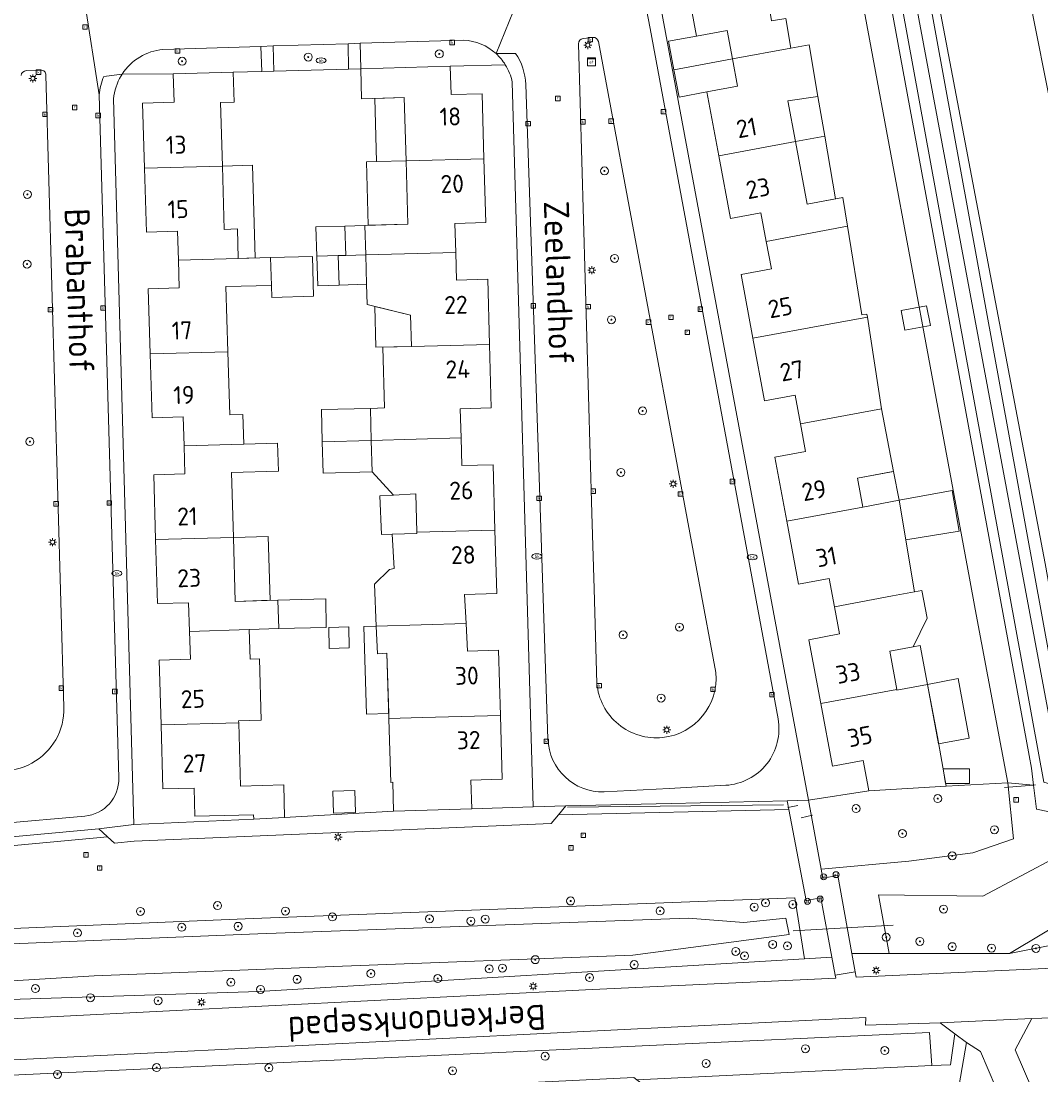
# Model space of a CAD drawing. Header units: metres. Extents: x 168032 to 180145, y 382923 to 399665.
# Tile 105 of 256: x 177681 to 177783, y 387465 to 387571. Entities that reach past the tile are written whole.
import ezdxf
from ezdxf.enums import TextEntityAlignment as Align

# ---------------------------------------------------------------- set-up
doc = ezdxf.new("R2010")
doc.units = ezdxf.units.M
doc.layers.get('0').update_dxf_attribs({"color": 8, "lineweight": 18})
for name, color, linetype, lineweight in [('B-WE-GR-BEPLANTING_CULTUUR_BODEMBEDEKKER-GV', 8, 'Continuous', 18), ('B-WE-GR-BEPLANTING_CULTUUR_BOSPLANTSOEN-GV', 8, 'Continuous', 18), ('B-WE-GR-BEPLANTING_CULTUUR_HEESTERS-GV', 8, 'Continuous', 18), ('B-WE-GR-BOOM-S', 8, 'Continuous', 18), ('B-WE-GR-HAAG-G', 8, 'GR-HAAG1', 18), ('B-WE-IE-TERREINAFSCHEIDING_KUNSTMATIG_HEKWERK-G', 8, 'IE-TERREINAFSCHEIDING-KUNSTMATIG', 18), ('B-WE-KL-ET_KAST-S', 8, 'Continuous', 18), ('B-WE-KL-ET_LS_OV_LICHTMAST-S', 8, 'Continuous', 18), ('B-WE-KL-WATER-S', 8, 'Continuous', 18), ('B-WE-KW-KUNSTWERK_DUIKER-G', 8, 'Continuous', 18), ('B-WE-OG-BEBOUWING-GV', 8, 'Continuous', 18), ('B-WE-OG-BEBOUWING-T18', 8, 'Continuous', 18), ('B-WE-OG-BEBOUWING_LUIFEL-GV', 8, 'Continuous', 18), ('B-WE-OG-BEBOUWING_SCHUUR-GV', 8, 'Continuous', 18), ('B-WE-OG-TERREIN_CULTUURSCHEIDING-GV', 8, 'Continuous', 18), ('B-WE-OG-TERREIN_ERF-GV', 8, 'Continuous', 18), ('B-WE-OG-TOPOGRAFIE-T18', 8, 'Continuous', 18), ('B-WE-OG-WATER_GREPPEL-GV', 8, 'Continuous', 18), ('B-WE-OG-WATER_SLOOT-GV', 8, 'Continuous', 18), ('B-WE-RI-GWA_KOLK-S', 8, 'Continuous', 18), ('B-WE-RI-GWA_RIOOLPUT-S', 8, 'Continuous', 18), ('B-WE-VH-VERHARDING_ASFALT-GV', 8, 'Continuous', 18), ('B-WE-VH-VERHARDING_BETONSTRAATSTEEN-GV', 8, 'Continuous', 18), ('B-WE-VH-VERHARDING_PUIN-GV', 8, 'Continuous', 18), ('B-WE-VH-VERHARDING_TEGEL-GV', 8, 'Continuous', 18), ('B-WE-VW-AFSLUITPAAL-S', 8, 'Continuous', 18)]:
    doc.layers.add(name, color=color, linetype=linetype, lineweight=lineweight)
doc.styles.add('NLCS-ISO', font='NLCS-ISO.ttf')
doc.styles.add('NLCS-ISO-M200-T18', font='NLCS-ISO.ttf', dxfattribs={"height": 0.36})
doc.linetypes.add('GR-HAAG1', pattern='A,6,[176,NLCS.SHX,S=0.125,R=0,X=0,Y=0],-2', length=8)
doc.linetypes.add('IE-TERREINAFSCHEIDING-KUNSTMATIG', pattern='A,4,[82,NLCS.SHX,S=0.75,R=90,X=0,Y=0],4,-2', length=10)

# ---------------------------------------------------------------- blocks, each defined once
blk = doc.blocks.new('SKL-ET_KAST_ELEKTRA-SO')
at = {"color": 0, "linetype": 'ByBlock', "lineweight": 18}
for points in [[(-2, 2), (2, 2), (2, 1.68), (-2, 1.68)], [(-2, 1.52), (2, 1.52), (2, -2), (-2, -2)]]:
    blk.add_lwpolyline(points, close=True, dxfattribs=at)
at = {"color": 0, "linetype": 'ByBlock', "lineweight": 18, "style": 'NLCS-ISO'}
blk.add_text('et', height=1.5, dxfattribs=at).set_placement((0, 0), align=Align.MIDDLE_CENTER)
blk = doc.blocks.new('SKL-ET_OV_LICHTMAST-SO')
at = {"color": 0, "linetype": 'ByBlock', "lineweight": 18}
for points in [[(-1.25, 0), (-2, 0)], [(-1.41, 1.41), (-0.88, 0.88)], [(0, 2), (0, 1.25)], [(0.88, 0.88), (1.41, 1.41)], [(2, 0), (1.25, 0)], [(-1.41, -1.41), (-0.88, -0.88)], [(0, -1.25), (0, -2)], [(0.88, -0.88), (1.41, -1.41)]]:
    blk.add_lwpolyline(points, dxfattribs=at)
blk.add_circle((0, 0), 1, dxfattribs=at)
blk = doc.blocks.new('SVW-AFSLUITPAAL-SO')
at = {"lineweight": 18}
blk.add_circle((0, 0), 1.5, dxfattribs=at)
at = {"lineweight": 18, "style": 'NLCS-ISO'}
blk.add_text('af', height=1.8, dxfattribs=at).set_placement((0, 0), align=Align.MIDDLE_CENTER)
blk = doc.blocks.new('SRI-KOLK-SO')
at = {"color": 0, "linetype": 'ByBlock', "lineweight": 18}
blk.add_lwpolyline([(-1.125, -1.125), (1.125, -1.125), (1.125, 1.125), (-1.125, 1.125)], close=True, dxfattribs=at)
at = {"color": 0, "linetype": 'ByBlock', "lineweight": 18, "style": 'NLCS-ISO'}
blk.add_text('k', height=1.5, dxfattribs=at).set_placement((0, 0), align=Align.MIDDLE_CENTER)
blk = doc.blocks.new('SRI-PUT_INSPECTIEPUT_RIOOLPUT-SO')
at = {"color": 0, "linetype": 'ByBlock', "lineweight": 18}
blk.add_lwpolyline([(-1.12, -1.12), (1.12, -1.12), (1.12, 1.12), (-1.12, 1.12)], close=True, dxfattribs=at)
at = {"color": 0, "linetype": 'ByBlock', "lineweight": 18, "style": 'NLCS-ISO'}
blk.add_text('r', height=1.5, dxfattribs=at).set_placement((0, 0.28), align=Align.MIDDLE_CENTER)
blk = doc.blocks.new('SKL-WATER_BRANDKRAAN_BRANDPUT-SO')
at = {"color": 0, "linetype": 'ByBlock', "lineweight": 18}
blk.add_ellipse((0, 0), major_axis=(2.5, 0), ratio=0.54, dxfattribs=at)
at = {"color": 0, "linetype": 'ByBlock', "lineweight": 18, "style": 'NLCS-ISO'}
blk.add_text('bk', height=1.5, dxfattribs=at).set_placement((0.16, 0), align=Align.MIDDLE_CENTER)
blk = doc.blocks.new('SGR-BOOM_01-SO')
at = {"linetype": 'ByBlock', "lineweight": 18}
h = blk.add_hatch(color=0, dxfattribs=at)
h.dxf.hatch_style = 1
edge = h.paths.add_edge_path()
edge.add_arc((0, 0), 0.25, 0, 360)
at = {"color": 0, "linetype": 'ByBlock', "lineweight": 18}
for radius in [2, 0.25]:
    blk.add_circle((0, 0), radius, dxfattribs=at)

msp = doc.modelspace()

# ---------------------------------------------------------------- linework, layer by layer
at = {"layer": 'B-WE-GR-BEPLANTING_CULTUUR_BODEMBEDEKKER-GV', "flags": 128}
for points in [[(177725.581, 387568.668), (177715.188, 387568.349), (177715.259, 387565.8), (177724.226, 387566.051), (177729.745, 387566.205)], [(177691.361, 387565.256), (177696.473, 387565.287), (177702.487, 387565.469), (177705.362, 387565.544), (177705.266, 387568.044)], [(177705.266, 387568.044), (177695.443, 387567.743)]]:
    msp.add_lwpolyline(points, dxfattribs=at)
at = {"layer": 'B-WE-GR-BEPLANTING_CULTUUR_BODEMBEDEKKER-GV'}
for points in [[(177728.816, 387567.319, 0.1712743), (177725.581, 387568.668)], [(177695.443, 387567.743, 0.2276417), (177691.361, 387565.256)], [(177729.745, 387566.205, 0.0679675), (177728.816, 387567.319)]]:
    msp.add_lwpolyline(points, format="xyb", dxfattribs=at)
at = {"layer": 'B-WE-GR-BEPLANTING_CULTUUR_BODEMBEDEKKER-GV', "flags": 128}
msp.add_lwpolyline([(177713.996, 387568.312), (177706.488, 387568.082), (177706.551, 387565.574), (177714.04, 387565.768)], close=True, dxfattribs=at)
at = {"layer": 'B-WE-GR-BEPLANTING_CULTUUR_BOSPLANTSOEN-GV', "flags": 128}
for points in [[(177742.933, 387464.533), (177772.456, 387465.956), (177772.234, 387469.291), (177742.028, 387467.88), (177658.001, 387463.956), (177658.061, 387462.316), (177658.114, 387460.865), (177675.91, 387461.52), (177675.93, 387461.068), (177675.957, 387461.094), (177710.572, 387463.199), (177742.63, 387464.778)], [(177772.75, 387427.959), (177773.751, 387428), (177773.601, 387439.848), (177773.745, 387455.551), (177775.945, 387468.269), (177774.773, 387469.146), (177774.332, 387466.046), (177772.456, 387465.956), (177742.933, 387464.533), (177743.305, 387464.233), (177743.398, 387463.015), (177742.934, 387462.566), (177748.129, 387457.413), (177758.836, 387454.898), (177764.839, 387456.115), (177761.838, 387444.758), (177762.811, 387413.526), (177764.839, 387385.377), (177765.491, 387380.918), (177767.169, 387383.954), (177770.544, 387390.465), (177773.938, 387399.39), (177774.386, 387403.684)]]:
    msp.add_lwpolyline(points, close=True, dxfattribs=at)
at = {"layer": 'B-WE-GR-BEPLANTING_CULTUUR_HEESTERS-GV', "flags": 128}
for points in [[(177780.08, 387494.282), (177773.891, 387493.962), (177766.165, 387493.484), (177760.103, 387492.537), (177761.385, 387485.645), (177770.163, 387486.434), (177776.567, 387487.281), (177780.642, 387488.658)], [(177757.986, 387492.489), (177746.351, 387492.226), (177735.822, 387491.988), (177735.073, 387491.09), (177758.153, 387491.611)], [(177689.904, 387488.872), (177689.434, 387489.304), (177689.031, 387489.675), (177667.991, 387487.755), (177667.221, 387486.771)]]:
    msp.add_lwpolyline(points, close=True, dxfattribs=at)
at = {"layer": 'B-WE-GR-HAAG-G', "flags": 128}
msp.add_lwpolyline([(177735.962, 387491.85), (177757.62, 387492.072)], dxfattribs=at)
at = {"layer": 'B-WE-IE-TERREINAFSCHEIDING_KUNSTMATIG_HEKWERK-G', "flags": 128}
for points in [[(177779.76, 387493.802), (177782.65, 387494.066)], [(177782.65, 387494.066), (177782.839, 387494.083)], [(177758.038, 387491.817), (177759.055, 387492.028)], [(177759.375, 387490.792), (177760.498, 387491.028)]]:
    msp.add_lwpolyline(points, dxfattribs=at)
at = {"layer": 'B-WE-KW-KUNSTWERK_DUIKER-G', "flags": 128}
msp.add_lwpolyline([(177758.588, 387479.473), (177768.605, 387480.016)], dxfattribs=at)
at = {"layer": 'B-WE-OG-BEBOUWING-GV', "flags": 128}
for points in [[(177755.398, 387576.784), (177747.715, 387575.362), (177748.889, 387569.076), (177751.956, 387569.648), (177752.491, 387566.787), (177758.348, 387567.875), (177757.847, 387570.836), (177756.411, 387570.6)], [(177760.165, 387568.189), (177758.348, 387567.875), (177752.491, 387566.787), (177753, 387564.06), (177749.936, 387563.487), (177751.135, 387557.079), (177758.819, 387558.509), (177758.056, 387562.578), (177761.055, 387563.032)], [(177702.577, 387562.458), (177702.487, 387565.469), (177696.473, 387565.287), (177696.559, 387562.445), (177693.395, 387562.35), (177693.592, 387555.842), (177701.404, 387556.062), (177701.217, 387562.418)], [(177724.226, 387566.051), (177715.259, 387565.8), (177715.343, 387562.787), (177719.62, 387562.909), (177719.802, 387556.581), (177727.603, 387556.78), (177727.421, 387563.303), (177724.305, 387563.216)], [(177758.819, 387558.509), (177751.135, 387557.079), (177752.309, 387550.802), (177755.346, 387551.37), (177755.883, 387548.513), (177764.012, 387550.047), (177763.551, 387552.902), (177759.994, 387552.238)], [(177701.404, 387556.062), (177693.592, 387555.842), (177693.786, 387549.443), (177696.913, 387549.538), (177697.001, 387546.63), (177702.997, 387546.807), (177702.91, 387549.755), (177701.591, 387549.716)], [(177727.603, 387556.78), (177719.802, 387556.581), (177719.984, 387550.234), (177715.682, 387550.111), (177715.767, 387547.161), (177724.783, 387547.405), (177724.702, 387550.307), (177727.782, 387550.393)], [(177764.012, 387550.047), (177755.883, 387548.513), (177756.399, 387545.771), (177753.361, 387545.207), (177754.548, 387538.804), (177762.17, 387540.206), (177766.008, 387540.934), (177765.966, 387541.208), (177765.449, 387541.156)], [(177701.76, 387543.98), (177706.324, 387544.107), (177706.229, 387546.902), (177702.997, 387546.807), (177697.001, 387546.63), (177697.085, 387543.849), (177693.984, 387543.762), (177694.174, 387537.254), (177701.95, 387537.451)], [(177724.783, 387547.405), (177715.767, 387547.161), (177715.852, 387544.212), (177715.91, 387542.183), (177720.255, 387541.131), (177720.345, 387537.998), (177728.16, 387538.2), (177727.977, 387544.717), (177724.86, 387544.63)], [(177766.008, 387540.934), (177762.17, 387540.206), (177754.548, 387538.804), (177755.708, 387532.546), (177758.776, 387533.115), (177759.307, 387530.223), (177767.421, 387531.753)], [(177728.16, 387538.2), (177720.345, 387537.998), (177717.48, 387537.924), (177717.635, 387531.827), (177716.233, 387531.791), (177716.315, 387528.574), (177725.308, 387528.824), (177725.219, 387531.739), (177728.338, 387531.826)], [(177701.95, 387537.451), (177694.174, 387537.254), (177694.361, 387530.838), (177697.479, 387530.929), (177697.561, 387528.044), (177703.539, 387528.218), (177703.453, 387531.163), (177702.135, 387531.124)], [(177767.421, 387531.753), (177759.307, 387530.223), (177759.811, 387527.479), (177756.743, 387526.91), (177757.936, 387520.49), (177765.55, 387521.907), (177765.014, 387524.788), (177768.641, 387525.471)], [(177725.392, 387526.051), (177725.308, 387528.824), (177716.315, 387528.574), (177716.395, 387525.44), (177718.557, 387523.094), (177720.765, 387523.224), (177720.881, 387519.383), (177728.71, 387519.604), (177728.511, 387526.147)], [(177702.315, 387525.367), (177707.011, 387525.503), (177706.931, 387528.316), (177703.539, 387528.218), (177697.561, 387528.044), (177697.64, 387525.231), (177694.522, 387525.14), (177694.71, 387518.654), (177702.505, 387518.869)], [(177769.201, 387522.587), (177765.55, 387521.907), (177757.936, 387520.49), (177759.106, 387514.193), (177762.173, 387514.762), (177762.703, 387511.912), (177768.539, 387512.998), (177770.726, 387513.408)], [(177728.71, 387519.604), (177720.881, 387519.383), (177720.885, 387519.255), (177718.407, 387519.178), (177718.608, 387515.762), (177718.14, 387515.66), (177716.638, 387514.176), (177716.821, 387509.983), (177725.811, 387510.236), (177725.667, 387513.141), (177728.904, 387513.239)], [(177702.505, 387518.869), (177694.71, 387518.654), (177694.897, 387512.233), (177698.01, 387512.324), (177698.109, 387509.454), (177704.091, 387509.624), (177707.042, 387509.728), (177706.959, 387512.585), (177702.693, 387512.461)], [(177770.726, 387513.408), (177768.539, 387512.998), (177762.703, 387511.912), (177763.208, 387509.191), (177760.152, 387508.621), (177761.346, 387502.214), (177768.962, 387503.635), (177768.249, 387507.457), (177770.595, 387507.897), (177771.986, 387510.783), (177771.468, 387513.547)], [(177704.174, 387506.68), (177704.091, 387509.624), (177698.109, 387509.454), (177698.205, 387506.675), (177695.085, 387506.571), (177695.262, 387500.085), (177703.037, 387500.296), (177703.031, 387500.492), (177705.288, 387500.557), (177705.11, 387506.706)], [(177725.949, 387507.465), (177725.811, 387510.236), (177716.821, 387509.983), (177716.942, 387507.213), (177717.884, 387507.254), (177718.076, 387500.718), (177721.434, 387500.813), (177729.257, 387501.032), (177729.068, 387507.556)], [(177768.973, 387503.574), (177768.962, 387503.635), (177761.346, 387502.214), (177762.516, 387495.939), (177765.603, 387496.512), (177766.129, 387493.675), (177766.132, 387493.66), (177766.165, 387493.484), (177773.891, 387493.962), (177773.026, 387498.887), (177772.02, 387504.142)], [(177729.257, 387501.032), (177721.434, 387500.813), (177718.076, 387500.718), (177718.078, 387500.65), (177718.264, 387494.328), (177718.463, 387494.334), (177718.549, 387491.433), (177726.397, 387491.688), (177726.283, 387494.536), (177729.442, 387494.66)], [(177703.037, 387500.296), (177695.262, 387500.085), (177695.437, 387493.674), (177698.563, 387493.764), (177698.65, 387490.945), (177704.533, 387491.082), (177704.542, 387490.655), (177707.636, 387490.804), (177707.553, 387494.067), (177703.215, 387493.959)]]:
    msp.add_lwpolyline(points, close=True, dxfattribs=at)
at = {"layer": 'B-WE-OG-BEBOUWING_LUIFEL-GV', "flags": 128}
for points in [[(177752.491, 387566.787), (177751.956, 387569.648), (177748.889, 387569.076), (177746.097, 387568.555), (177746.632, 387565.699)], [(177752.491, 387566.787), (177746.632, 387565.699), (177747.144, 387562.965), (177749.936, 387563.487), (177753, 387564.06)], [(177719.62, 387562.909), (177716.683, 387562.825), (177716.855, 387556.506), (177719.802, 387556.581)], [(177761.055, 387563.032), (177758.056, 387562.578), (177758.819, 387558.509), (177761.742, 387559.053)], [(177761.742, 387559.053), (177758.819, 387558.509), (177759.994, 387552.238), (177762.826, 387552.767)], [(177701.404, 387556.062), (177701.591, 387549.716), (177702.91, 387549.755), (177702.997, 387546.807), (177704.677, 387546.856), (177704.403, 387556.15)], [(177719.802, 387556.581), (177716.855, 387556.506), (177715.843, 387556.48), (177716.015, 387550.121), (177719.984, 387550.234)], [(177713.768, 387547.103), (177715.767, 387547.161), (177715.682, 387550.111), (177713.683, 387550.053)], [(177710.428, 387547.013), (177706.229, 387546.897), (177706.324, 387544.107), (177706.365, 387542.899), (177710.538, 387543.014)], [(177715.767, 387547.161), (177713.768, 387547.103), (177713.012, 387547.085), (177713.094, 387544.136), (177715.852, 387544.212)], [(177720.345, 387537.998), (177720.255, 387541.131), (177716.683, 387541.996), (177716.789, 387537.906)], [(177711.411, 387528.437), (177716.315, 387528.574), (177716.233, 387531.791), (177711.315, 387531.665)], [(177716.315, 387528.574), (177711.411, 387528.437), (177711.504, 387525.304), (177716.395, 387525.44)], [(177768.641, 387525.471), (177768.395, 387525.425), (177765.014, 387524.788), (177765.55, 387521.907), (177769.201, 387522.587)], [(177718.407, 387519.178), (177720.885, 387519.255), (177720.881, 387519.383), (177720.765, 387523.224), (177718.557, 387523.094), (177717.187, 387523.013), (177717.344, 387519.145)], [(177774.519, 387523.549), (177769.201, 387522.587), (177769.861, 387518.61), (177775.194, 387519.497)], [(177706.183, 387512.562), (177706, 387518.965), (177702.505, 387518.869), (177702.693, 387512.461)], [(177707.042, 387509.728), (177711.784, 387509.843), (177711.765, 387512.725), (177706.959, 387512.585)], [(177716.821, 387509.983), (177715.579, 387509.948), (177715.826, 387501.157), (177718.061, 387501.223), (177717.884, 387507.254), (177716.942, 387507.213)], [(177771.291, 387508.028), (177770.595, 387507.897), (177768.249, 387507.457), (177768.962, 387503.635), (177768.973, 387503.574), (177772.02, 387504.142)], [(177772.02, 387504.142), (177773.15, 387498.179), (177776.222, 387498.767), (177775.113, 387504.719)]]:
    msp.add_lwpolyline(points, close=True, dxfattribs=at)
at = {"layer": 'B-WE-OG-BEBOUWING_SCHUUR-GV', "flags": 128}
for points in [[(177713.683, 387550.053), (177710.776, 387549.968), (177710.863, 387547.025), (177713.012, 387547.085), (177713.768, 387547.103)], [(177713.012, 387547.085), (177710.863, 387547.025), (177710.95, 387544.072), (177713.094, 387544.136)], [(177771.95, 387542.061), (177769.395, 387541.576), (177769.768, 387539.611), (177772.322, 387540.096)], [(177714.055, 387509.905), (177712.056, 387509.849), (177712.115, 387507.75), (177714.114, 387507.806)], [(177776.257, 387495.694), (177773.587, 387495.694), (177773.846, 387494.218), (177776.257, 387494.218)], [(177714.66, 387493.499), (177712.461, 387493.435), (177712.526, 387491.235), (177714.725, 387491.3)]]:
    msp.add_lwpolyline(points, close=True, dxfattribs=at)
at = {"layer": 'B-WE-OG-TERREIN_CULTUURSCHEIDING-GV', "flags": 128}
for points in [[(177709.988, 387816.972), (177715.887, 387799.303), (177723.346, 387776.331), (177730.48, 387754.177), (177735.501, 387738.298), (177742.549, 387715.348), (177748.353, 387694.94), (177754.919, 387669.938), (177756.562, 387658.566), (177785.964, 387497.558), (177786.68, 387490.883), (177789.652, 387488.696), (177788.18, 387491.817), (177783.815, 387516.245), (177773.005, 387573.194), (177763.945, 387622.692), (177757.888, 387657.151), (177755.581, 387670.242), (177749.451, 387693.383), (177738.21, 387732.374), (177729.863, 387759.569), (177719.71, 387790.014), (177711.804, 387812.667)], [(177751.77, 387710.262), (177759.007, 387684.366), (177761.308, 387675.575), (177766.187, 387654.548), (177776.438, 387602.195), (177790.359, 387531.991), (177796.926, 387496.307), (177797.409, 387494.49), (177799.09, 387494.546), (177799.525, 387495.835), (177798.418, 387502.097), (177788.619, 387550.99), (177779.26, 387597.87), (177772.685, 387630.504), (177767.911, 387654.284), (177761.905, 387678.88), (177753.26, 387710.576)], [(177773.005, 387573.194), (177783.815, 387516.245), (177788.18, 387491.817), (177789.652, 387488.696), (177792.625, 387486.657), (177800.081, 387483.703), (177803.172, 387482.113), (177808.103, 387479.782), (177808.039, 387480.269), (177807.976, 387480.748), (177807.569, 387483.855), (177805.296, 387483.793), (177803.779, 387485.312), (177806.368, 387487.406), (177799.88, 387492.144), (177799.09, 387494.546), (177797.409, 387494.49), (177796.926, 387496.307), (177790.359, 387531.991), (177776.438, 387602.195)], [(177738.5, 387568.941), (177737.53, 387568.831)], [(177737.082, 387568.312), (177738.426, 387521.303), (177738.642, 387513.727), (177738.913, 387504.248)], [(177750.833, 387505.322), (177749.126, 387514.491), (177747.692, 387522.188), (177739.064, 387568.524)], [(177683.229, 387565.666), (177681.766, 387565.611)], [(177685.531, 387501.848), (177683.721, 387565.171)], [(177786.68, 387490.883), (177782.95, 387491.647), (177782.65, 387494.066), (177780.08, 387494.282), (177780.642, 387488.658), (177776.567, 387487.281), (177770.163, 387486.434), (177761.385, 387485.645), (177761.554, 387484.739), (177763.038, 387485.016), (177764.461, 387477.2), (177768.186, 387477.201), (177767.126, 387483.049), (177777.57, 387482.92), (177785.13, 387486.95)], [(177787.22, 387481.36), (177780.25, 387477.2), (177789.48, 387479.022)], [(177742.028, 387467.88), (177772.234, 387469.291), (177772.456, 387465.956), (177774.332, 387466.046), (177774.773, 387469.146), (177773.315, 387470.237), (177765.826, 387470.02), (177765.86, 387470.78), (177662.267, 387465.648), (177648.343, 387464.958)], [(177783.499, 387470.726), (177782.486, 387470.685), (177780.827, 387467.541), (177788.52, 387449.632)], [(177646.42, 387463.616), (177656.608, 387463.915), (177658.001, 387463.956), (177742.028, 387467.88)]]:
    msp.add_lwpolyline(points, dxfattribs=at)
for points in [[(177752.472, 387658.526), (177750.298, 387667.803), (177747.692, 387668.128), (177747.059, 387663.012), (177746.561, 387658.992), (177749.584, 387658.533), (177764.022, 387580.624), (177764.412, 387578.53), (177776.233, 387514.785), (177776.806, 387511.691), (177780.08, 387494.282), (177782.65, 387494.066), (177782.441, 387495.75)], [(177758.153, 387491.611), (177735.073, 387491.09), (177734.351, 387490.225), (177692.576, 387488.443), (177690.582, 387488.249), (177689.904, 387488.872), (177667.221, 387486.771), (177666.696, 387486.101), (177664.659, 387485.914), (177658.596, 387486.792), (177624.067, 387485.024), (177623.565, 387481.649), (177622.878, 387476.155), (177635.442, 387476.365), (177635.469, 387477.829), (177704.49, 387480.68), (177758.756, 387482.765), (177759.729, 387476.65), (177762.461, 387476.812), (177761.351, 387482.774), (177759.887, 387482.492)], [(177797.516, 387477.576), (177797.424, 387479.022), (177795.62, 387479.022), (177789.48, 387479.022), (177780.25, 387477.2), (177768.186, 387477.201), (177764.461, 387477.2), (177764.795, 387475.367), (177764.895, 387474.816), (177787.482, 387475.863), (177787.37, 387477.09)], [(177762.797, 387475.007), (177762.461, 387476.812), (177759.729, 387476.65), (177705.07, 387473.38), (177635.344, 387471.132), (177635.355, 387471.716), (177633.237, 387471.691), (177633.216, 387470.436), (177630.63, 387470.518), (177630.662, 387471.66), (177622.303, 387471.563), (177621.836, 387467.83), (177625.461, 387467.994), (177625.461, 387467.891), (177627.332, 387467.981), (177631.9, 387468.2), (177737.79, 387473.56), (177762.85, 387474.721)]]:
    msp.add_lwpolyline(points, close=True, dxfattribs=at)
at = {"layer": 'B-WE-OG-TERREIN_CULTUURSCHEIDING-GV'}
for points in [[(177737.53, 387568.831, 0.3876083), (177737.082, 387568.312)], [(177739.064, 387568.524, 0.3906591), (177738.5, 387568.941)], [(177681.766, 387565.611, 0.3660904), (177681.237, 387565.127)], [(177683.721, 387565.171, 0.4164126), (177683.229, 387565.666)], [(177745.5, 387498.826, 0.4102618), (177750.833, 387505.322)], [(177738.913, 387504.248, 0.4192733), (177745.5, 387498.826)], [(177673.244, 387502.452, 1.0806635), (177685.531, 387501.848)]]:
    msp.add_lwpolyline(points, format="xyb", dxfattribs=at)
at = {"layer": 'B-WE-OG-TERREIN_ERF-GV', "flags": 128}
for points in [[(177757.847, 387570.836), (177758.348, 387567.875), (177760.165, 387568.189), (177761.055, 387563.032), (177758.056, 387562.578), (177758.819, 387558.509), (177759.994, 387552.238), (177763.551, 387552.902), (177764.012, 387550.047), (177765.449, 387541.156), (177765.966, 387541.208), (177766.008, 387540.934), (177767.421, 387531.753), (177768.641, 387525.471), (177765.014, 387524.788), (177765.55, 387521.907), (177769.201, 387522.587), (177770.726, 387513.408), (177771.468, 387513.547), (177771.986, 387510.783), (177770.595, 387507.897), (177768.249, 387507.457), (177768.962, 387503.635), (177768.973, 387503.574), (177772.02, 387504.142), (177773.026, 387498.887), (177773.891, 387493.962), (177780.08, 387494.282), (177776.806, 387511.691), (177776.233, 387514.785), (177764.412, 387578.53)], [(177745.157, 387572.858), (177760.103, 387492.537), (177766.165, 387493.484), (177766.132, 387493.66), (177766.129, 387493.675), (177765.603, 387496.512), (177762.516, 387495.939), (177761.346, 387502.214), (177760.152, 387508.621), (177763.208, 387509.191), (177762.703, 387511.912), (177762.173, 387514.762), (177759.106, 387514.193), (177757.936, 387520.49), (177756.743, 387526.91), (177759.811, 387527.479), (177759.307, 387530.223), (177758.776, 387533.115), (177755.708, 387532.546), (177754.548, 387538.804), (177753.361, 387545.207), (177756.399, 387545.771), (177755.883, 387548.513), (177755.346, 387551.37), (177752.309, 387550.802), (177751.135, 387557.079), (177749.936, 387563.487), (177753, 387564.06), (177752.491, 387566.787), (177751.956, 387569.648), (177748.889, 387569.076), (177747.715, 387575.362)], [(177729.745, 387566.205), (177724.226, 387566.051), (177724.305, 387563.216), (177727.421, 387563.303), (177727.603, 387556.78), (177727.782, 387550.393), (177724.702, 387550.307), (177724.783, 387547.405), (177724.86, 387544.63), (177727.977, 387544.717), (177728.16, 387538.2), (177728.338, 387531.826), (177725.219, 387531.739), (177725.308, 387528.824), (177725.392, 387526.051), (177728.511, 387526.147), (177728.71, 387519.604), (177728.904, 387513.239), (177725.667, 387513.141), (177725.811, 387510.236), (177725.949, 387507.465), (177729.068, 387507.556), (177729.257, 387501.032), (177729.442, 387494.66), (177726.283, 387494.536), (177726.397, 387491.688), (177732.529, 387491.888), (177730.432, 387564.467)], [(177697.561, 387528.044), (177697.479, 387530.929), (177694.361, 387530.838), (177694.174, 387537.254), (177693.984, 387543.762), (177697.085, 387543.849), (177697.001, 387546.63), (177696.913, 387549.538), (177693.786, 387549.443), (177693.592, 387555.842), (177693.395, 387562.35), (177696.559, 387562.445), (177696.473, 387565.287), (177691.361, 387565.256), (177691.264, 387565.101)], [(177690.495, 387562.781), (177692.542, 387490.108), (177704.542, 387490.655), (177704.533, 387491.082), (177698.65, 387490.945), (177698.563, 387493.764), (177695.437, 387493.674), (177695.262, 387500.085), (177695.085, 387506.571), (177698.205, 387506.675), (177698.109, 387509.454), (177698.01, 387512.324), (177694.897, 387512.233), (177694.71, 387518.654), (177694.522, 387525.14), (177697.64, 387525.231), (177697.561, 387528.044)]]:
    msp.add_lwpolyline(points, dxfattribs=at)
msp.add_lwpolyline([(177716.315, 387528.574), (177716.233, 387531.791), (177717.635, 387531.827), (177717.48, 387537.924), (177720.345, 387537.998), (177720.255, 387541.131), (177715.91, 387542.183), (177715.852, 387544.212), (177715.767, 387547.161), (177715.682, 387550.111), (177719.984, 387550.234), (177719.802, 387556.581), (177719.62, 387562.909), (177715.343, 387562.787), (177715.259, 387565.8), (177714.04, 387565.768), (177706.551, 387565.574), (177705.362, 387565.544), (177702.487, 387565.469), (177702.577, 387562.458), (177701.217, 387562.418), (177701.404, 387556.062), (177701.591, 387549.716), (177702.91, 387549.755), (177702.997, 387546.807), (177706.229, 387546.902), (177706.324, 387544.107), (177701.76, 387543.98), (177701.95, 387537.451), (177702.135, 387531.124), (177703.453, 387531.163), (177703.539, 387528.218), (177706.931, 387528.316), (177707.011, 387525.503), (177702.315, 387525.367), (177702.505, 387518.869), (177702.693, 387512.461), (177706.959, 387512.585), (177707.042, 387509.728), (177704.091, 387509.624), (177704.174, 387506.68), (177705.11, 387506.706), (177705.288, 387500.557), (177703.031, 387500.492), (177703.037, 387500.296), (177703.215, 387493.959), (177707.553, 387494.067), (177707.636, 387490.804), (177718.549, 387491.433), (177718.463, 387494.334), (177718.264, 387494.328), (177718.078, 387500.65), (177718.076, 387500.718), (177717.884, 387507.254), (177716.942, 387507.213), (177716.821, 387509.983), (177716.638, 387514.176), (177718.14, 387515.66), (177718.608, 387515.762), (177718.407, 387519.178), (177720.885, 387519.255), (177720.881, 387519.383), (177720.765, 387523.224), (177718.557, 387523.094), (177716.395, 387525.44)], close=True, dxfattribs=at)
at = {"layer": 'B-WE-OG-TERREIN_ERF-GV'}
for points in [[(177730.432, 387564.467, 0.0889334), (177729.745, 387566.205)], [(177691.264, 387565.101, 0.1126607), (177690.495, 387562.781)]]:
    msp.add_lwpolyline(points, format="xyb", dxfattribs=at)
at = {"layer": 'B-WE-OG-WATER_GREPPEL-GV', "flags": 128}
for points in [[(177787.22, 387481.36), (177785.13, 387486.95), (177777.57, 387482.92), (177767.126, 387483.049), (177768.186, 387477.201), (177780.25, 387477.2)], [(177742.508, 387477.019), (177758.184, 387479.103), (177757.845, 387480.742), (177753.648, 387480.305), (177748.07, 387480.733), (177704.953, 387479.156), (177666.303, 387477.579), (177636.212, 387475.033), (177635.819, 387474.564), (177636.187, 387473.976), (177638.201, 387472.981), (177646.752, 387473.208), (177663.934, 387473.434), (177688.55, 387474.965), (177712.58, 387475.891)]]:
    msp.add_lwpolyline(points, close=True, dxfattribs=at)
at = {"layer": 'B-WE-OG-WATER_SLOOT-GV', "flags": 128}
for points in [[(177698.987, 387842.381), (177714.473, 387797.757), (177722.962, 387771.144), (177737.416, 387725.946), (177752.845, 387670.253), (177761.793, 387621.384), (177770.224, 387575.843), (177784.162, 387501.222), (177784.965, 387493.995), (177783.703, 387494.339), (177760.99, 387618.574), (177751.583, 387669.966), (177736.728, 387721.53), (177729.329, 387745.161), (177721.585, 387770.513), (177712.867, 387797.241), (177701.396, 387829.82)], [(177701.396, 387829.82), (177712.867, 387797.241), (177721.585, 387770.513), (177729.329, 387745.161), (177736.728, 387721.53), (177751.583, 387669.966), (177760.99, 387618.574), (177783.703, 387494.339), (177784.965, 387493.995), (177784.162, 387501.222), (177770.224, 387575.843), (177761.793, 387621.384), (177752.845, 387670.253), (177737.416, 387725.946), (177722.962, 387771.144), (177714.473, 387797.757), (177698.987, 387842.381)], [(177740.287, 387703.405), (177745.176, 387686.865), (177748.908, 387673.733), (177749.545, 387671.014), (177749.746, 387670.156), (177750.298, 387667.803), (177752.472, 387658.526), (177782.441, 387495.75), (177782.65, 387494.066), (177782.95, 387491.647), (177786.68, 387490.883), (177785.964, 387497.558), (177756.562, 387658.566), (177754.919, 387669.938), (177748.353, 387694.94)]]:
    msp.add_lwpolyline(points, dxfattribs=at)
for points in [[(177758.756, 387482.765), (177704.49, 387480.68), (177635.469, 387477.829), (177635.442, 387476.365), (177635.355, 387471.716), (177635.344, 387471.132), (177705.07, 387473.38), (177759.729, 387476.65)], [(177758.184, 387479.103), (177742.508, 387477.019), (177712.58, 387475.891), (177688.55, 387474.965), (177663.934, 387473.434), (177646.752, 387473.208), (177638.201, 387472.981), (177636.187, 387473.976), (177635.819, 387474.564), (177636.212, 387475.033), (177666.303, 387477.579), (177704.953, 387479.156), (177748.07, 387480.733), (177753.648, 387480.305), (177757.845, 387480.742)]]:
    msp.add_lwpolyline(points, close=True, dxfattribs=at)
at = {"layer": 'B-WE-VH-VERHARDING_ASFALT-GV', "flags": 128}
for points in [[(177849.936, 387473.738), (177866.45, 387474.467), (177895.991, 387475.793), (177895.754, 387480.836), (177866.065, 387479.442), (177849.012, 387478.7), (177809.199, 387476.869), (177787.482, 387475.863), (177764.895, 387474.816), (177764.795, 387475.367), (177762.797, 387475.007), (177762.85, 387474.721), (177737.79, 387473.56), (177631.9, 387468.2), (177627.332, 387467.981), (177625.461, 387467.891), (177625.588, 387463.789), (177627.473, 387463.861), (177641.535, 387464.391), (177648.228, 387464.949)], [(177648.343, 387464.958), (177662.267, 387465.648), (177765.86, 387470.78), (177765.826, 387470.02), (177773.315, 387470.237), (177782.486, 387470.685), (177783.499, 387470.726), (177787.752, 387470.895), (177809.935, 387471.916), (177849.936, 387473.738)]]:
    msp.add_lwpolyline(points, dxfattribs=at)
at = {"layer": 'B-WE-VH-VERHARDING_BETONSTRAATSTEEN-GV', "flags": 128}
for points in [[(177731.424, 387573.789), (177687.62, 387572.418), (177689.068, 387563.176)], [(177728.816, 387567.319), (177731.424, 387573.789)], [(177731.424, 387573.789), (177728.816, 387567.319), (177730.768, 387567.344)], [(177730.432, 387564.467), (177732.529, 387491.888), (177735.822, 387491.988), (177746.351, 387492.226), (177757.986, 387492.489), (177760.103, 387492.537), (177745.157, 387572.858)], [(177745.157, 387572.858), (177743.735, 387572.611), (177744.252, 387569.82), (177757.061, 387500.705)], [(177691.024, 387494.771), (177689.068, 387563.176), (177687.62, 387572.418)], [(177757.061, 387500.705), (177744.252, 387569.82), (177743.735, 387572.611)], [(177695.443, 387567.743), (177705.266, 387568.044), (177706.488, 387568.082), (177713.996, 387568.312), (177715.188, 387568.349), (177725.581, 387568.668)], [(177737.53, 387568.831), (177738.5, 387568.941)], [(177738.913, 387504.248), (177738.642, 387513.727), (177738.426, 387521.303), (177737.082, 387568.312)], [(177739.064, 387568.524), (177747.692, 387522.188), (177749.126, 387514.491), (177750.833, 387505.322)], [(177730.768, 387567.344), (177728.816, 387567.319)], [(177681.766, 387565.611), (177683.229, 387565.666)], [(177683.721, 387565.171), (177685.531, 387501.848)], [(177691.264, 387565.101), (177691.361, 387565.256), (177689.537, 387565.042)], [(177689.537, 387565.042), (177691.361, 387565.256)], [(177731.784, 387564.234), (177733.053, 387526.916), (177734.014, 387498.668)], [(177734.014, 387498.668), (177733.053, 387526.916), (177731.784, 387564.234)], [(177689.031, 387489.675), (177692.542, 387490.108), (177690.495, 387562.781)], [(177689.068, 387563.176), (177691.024, 387494.771)], [(177673.929, 387560.546), (177664.708, 387487.514), (177667.991, 387487.755), (177689.031, 387489.675)], [(177739.633, 387493.373), (177746.157, 387493.731), (177751.82, 387494.041)], [(177751.82, 387494.041), (177746.157, 387493.731), (177739.633, 387493.373)], [(177687.627, 387490.954), (177670.841, 387489.477)], [(177670.841, 387489.477), (177687.627, 387490.954)], [(177788.52, 387449.632), (177780.827, 387467.541), (177782.486, 387470.685), (177773.315, 387470.237), (177774.773, 387469.146), (177775.945, 387468.269), (177777.339, 387467.366), (177778.89, 387463.772), (177783.72, 387452.483), (177785.836, 387447.537)]]:
    msp.add_lwpolyline(points, dxfattribs=at)
at = {"layer": 'B-WE-VH-VERHARDING_BETONSTRAATSTEEN-GV'}
for points in [[(177725.581, 387568.668, -0.1712743), (177728.816, 387567.319)], [(177737.082, 387568.312, -0.3876083), (177737.53, 387568.831)], [(177738.5, 387568.941, -0.3906591), (177739.064, 387568.524)], [(177691.361, 387565.256, -0.2276417), (177695.443, 387567.743)], [(177728.816, 387567.319, -0.0679675), (177729.745, 387566.205)], [(177730.768, 387567.344, -0.1413137), (177731.784, 387564.234)], [(177731.784, 387564.234, 0.1413137), (177730.768, 387567.344)], [(177681.237, 387565.127, -0.3660904), (177681.766, 387565.611)], [(177683.229, 387565.666, -0.4164126), (177683.721, 387565.171)], [(177729.745, 387566.205, -0.0889334), (177730.432, 387564.467)], [(177689.537, 387565.042, 0.0948345), (177689.068, 387563.176)], [(177689.068, 387563.176, -0.0948345), (177689.537, 387565.042)], [(177690.495, 387562.781, -0.1126607), (177691.264, 387565.101)], [(177750.833, 387505.322, -0.4102618), (177745.5, 387498.826)], [(177745.5, 387498.826, -0.4192733), (177738.913, 387504.248)], [(177685.531, 387501.848, -1.0806635), (177673.244, 387502.452)], [(177751.82, 387494.041, 0.4523046), (177757.061, 387500.705)], [(177757.061, 387500.705, -0.4523046), (177751.82, 387494.041)], [(177734.014, 387498.668, 0.4102962), (177739.633, 387493.373)], [(177739.633, 387493.373, -0.4102962), (177734.014, 387498.668)], [(177691.024, 387494.771, -0.3969999), (177687.627, 387490.954)], [(177687.627, 387490.954, 0.3969999), (177691.024, 387494.771)]]:
    msp.add_lwpolyline(points, format="xyb", dxfattribs=at)
at = {"layer": 'B-WE-VH-VERHARDING_PUIN-GV', "flags": 128}
msp.add_lwpolyline([(177757.985, 387367.322), (177762.528, 387371.918), (177767.298, 387377.99), (177773.107, 387389.326), (177776.602, 387398.517), (177777.454, 387403.602), (177775.863, 387427.81), (177775.287, 387440.502), (177776.204, 387455.005), (177778.89, 387463.772), (177777.339, 387467.366), (177775.945, 387468.269), (177773.745, 387455.551), (177773.601, 387439.848), (177773.751, 387428), (177775.39, 387403.667), (177774.919, 387399.157), (177771.46, 387390.058), (177765.776, 387378.965), (177761.112, 387373.03), (177753.559, 387365.65), (177747.4, 387360.585)], dxfattribs=at)
at = {"layer": 'B-WE-VH-VERHARDING_TEGEL-GV', "flags": 128}
for points in [[(177706.488, 387568.082), (177705.266, 387568.044), (177705.362, 387565.544), (177706.551, 387565.574)], [(177715.188, 387568.349), (177713.996, 387568.312), (177714.04, 387565.768), (177715.259, 387565.8)], [(177735.073, 387491.09), (177735.822, 387491.988), (177732.529, 387491.888), (177726.397, 387491.688), (177718.549, 387491.433), (177707.636, 387490.804), (177704.542, 387490.655), (177692.542, 387490.108), (177689.031, 387489.675), (177689.434, 387489.304), (177689.904, 387488.872), (177690.582, 387488.249), (177692.576, 387488.443), (177734.351, 387490.225)], [(177761.385, 387485.645), (177760.103, 387492.537), (177757.986, 387492.489), (177758.153, 387491.611), (177759.887, 387482.492), (177761.351, 387482.774), (177762.461, 387476.812), (177762.797, 387475.007), (177764.795, 387475.367), (177764.461, 387477.2), (177763.038, 387485.016), (177761.554, 387484.739)]]:
    msp.add_lwpolyline(points, close=True, dxfattribs=at)

# ---------------------------------------------------------------- block references
at = {"layer": 'B-WE-GR-BOOM-S', "xscale": 0.2, "yscale": 0.2, "zscale": 0.2}
for p in [(177723.133, 387567.292), (177697.373, 387566.554), (177710.007, 387566.969), (177739.678, 387555.567), (177681.873, 387553.214), (177681.838, 387546.231), (177740.694, 387546.808), (177740.369, 387540.67), (177743.493, 387531.534), (177682.118, 387528.464), (177741.324, 387525.375), (177741.545, 387509.104), (177747.179, 387509.876), (177745.344, 387502.773), (177773.058, 387492.707), (177764.873, 387491.701), (177769.518, 387489.207), (177778.743, 387489.589), (177774.506, 387486.971), (177700.916, 387481.986), (177736.288, 387482.449), (177754.672, 387481.836), (177755.815, 387482.263), (177758.537, 387482.102), (177773.646, 387481.638), (177693.191, 387481.404), (177707.71, 387481.442), (177712.419, 387480.852), (177722.144, 387480.657), (177727.739, 387480.636), (177745.241, 387481.454), (177697.328, 387479.818), (177702.98, 387479.91), (177726.298, 387480.437), (177686.877, 387479.25), (177767.894, 387478.818), (177752.826, 387477.392), (177756.524, 387478.104), (177757.996, 387477.944), (177771.271, 387478.402), (177774.518, 387477.874), (177778.449, 387477.736), (177782.892, 387477.702), (177732.748, 387476.572), (177753.713, 387476.942), (177728.138, 387475.647), (177729.451, 387475.73), (177742.653, 387476.081), (177702.254, 387474.306), (177708.879, 387474.602), (177716.286, 387475.184), (177722.975, 387474.682), (177738.188, 387474.771), (177682.671, 387473.676), (177705.224, 387473.596), (177688.184, 387472.759), (177694.964, 387472.462), (177733.73, 387466.895), (177759.801, 387467.65), (177767.746, 387467.473), (177694.818, 387465.76), (177749.851, 387466.185), (177684.882, 387465.08), (177706.07, 387465.727), (177724.457, 387465.453)]:
    msp.add_blockref('SGR-BOOM_01-SO', p, dxfattribs=at)
at = {"layer": 'B-WE-KL-ET_KAST-S', "xscale": 0.2, "yscale": 0.2, "zscale": 0.2}
msp.add_blockref('SKL-ET_KAST_ELEKTRA-SO', (177738.365, 387566.486), dxfattribs=at)
at = {"layer": 'B-WE-KL-ET_LS_OV_LICHTMAST-S', "xscale": 0.2, "yscale": 0.2, "zscale": 0.2}
for p in [(177738.008, 387568.175), (177682.423, 387564.84), (177738.394, 387545.619), (177746.571, 387524.233), (177684.396, 387518.384), (177745.911, 387499.594), (177712.988, 387488.856), (177766.89, 387475.499), (177732.545, 387473.902), (177699.306, 387472.303)]:
    msp.add_blockref('SKL-ET_OV_LICHTMAST-SO', p, dxfattribs=at)
at = {"layer": 'B-WE-KL-WATER-S', "xscale": 0.2, "yscale": 0.2, "zscale": 0.2}
for p in [(177711.285, 387566.628), (177732.903, 387516.961), (177754.475, 387516.886), (177690.834, 387515.264)]:
    msp.add_blockref('SKL-WATER_BRANDKRAAN_BRANDPUT-SO', p, dxfattribs=at)
at = {"layer": 'B-WE-RI-GWA_KOLK-S', "xscale": 0.2, "yscale": 0.2, "zscale": 0.2}
for p in [(177724.426, 387568.432), (177738.256, 387568.712), (177696.91, 387567.588), (177682.983, 387565.456), (177683.633, 387561.239), (177688.964, 387561.113), (177745.595, 387561.496), (177732.039, 387560.303), (177737.506, 387560.491), (177740.345, 387560.548), (177732.554, 387542.057), (177738.035, 387541.97), (177684.192, 387541.679), (177689.456, 387541.845), (177749.279, 387541.726), (177744.092, 387540.428), (177752.501, 387524.461), (177738.563, 387523.489), (177747.297, 387523.216), (177684.749, 387522.221), (177690.071, 387522.303), (177733.127, 387522.782), (177739.139, 387504.02), (177685.276, 387503.768), (177690.63, 387503.437), (177750.546, 387503.645), (177756.454, 387503.119), (177733.847, 387498.439)]:
    msp.add_blockref('SRI-KOLK-SO', p, dxfattribs=at)
at = {"layer": 'B-WE-RI-GWA_RIOOLPUT-S', "xscale": 0.2, "yscale": 0.2, "zscale": 0.2}
for p in [(177687.65, 387569.982), (177734.998, 387562.826), (177686.603, 387561.916), (177746.338, 387540.898), (177747.98, 387539.41), (177780.911, 387492.586), (177737.551, 387489.025), (177687.736, 387487.069), (177736.327, 387487.773), (177689.113, 387485.761)]:
    msp.add_blockref('SRI-PUT_INSPECTIEPUT_RIOOLPUT-SO', p, dxfattribs=at)
at = {"layer": 'B-WE-VW-AFSLUITPAAL-S', "xscale": 0.2, "yscale": 0.2, "zscale": 0.2}
for p in [(177761.641, 387484.872), (177762.877, 387485.085), (177760.01, 387482.417), (177761.286, 387482.639)]:
    msp.add_blockref('SVW-AFSLUITPAAL-SO', p, dxfattribs=at)

# ---------------------------------------------------------------- texts
at = {"layer": 'B-WE-OG-BEBOUWING-T18', "style": 'NLCS-ISO-M200-T18'}
for s, rotation, p in [('18', 1.5, (177724.234, 387561.017)), ('21', 10.5, (177753.913, 387559.896)), ('13', 1.7, (177696.772, 387558.187)), ('20', 1.5, (177724.422, 387554.282)), ('23', 10.5, (177755.049, 387553.83)), ('15', 1.7, (177696.968, 387551.733)), ('22', 1.5, (177724.798, 387542.156)), ('25', 10.5, (177757.28, 387541.894)), ('17', 1.6, (177697.357, 387539.592)), ('27', 10.5, (177758.454, 387535.563)), ('24', 1.5, (177724.978, 387535.71)), ('19', 1.6, (177697.545, 387533.13)), ('26', 1.7, (177725.338, 387523.567)), ('29', 10.5, (177760.666, 387523.584)), ('21', 1.6, (177697.894, 387520.974)), ('28', 1.7, (177725.534, 387517.12)), ('31', 10.5, (177761.905, 387516.922)), ('23', 1.6, (177698.074, 387514.801)), ('33', 10.5, (177764.08, 387505.279)), ('30', 1.6, (177725.889, 387505.016)), ('25', 1.5, (177698.442, 387502.682)), ('35', 10.5, (177765.262, 387498.938)), ('32', 1.6, (177726.076, 387498.568)), ('27', 1.5, (177698.618, 387496.234))]:
    msp.add_text(s, height=1.8, rotation=rotation, dxfattribs=at).set_placement(p, align=Align.MIDDLE)
at = {"layer": 'B-WE-OG-TOPOGRAFIE-T18', "style": 'NLCS-ISO-M200-T18'}
for s, rotation, p in [('Zeelandhof', 271.9, (177735.126, 387544.359)), ('Brabanthof', 271.7, (177687.092, 387543.582)), ('Berkendonksepad', 182.8, (177720.859, 387470.57))]:
    msp.add_text(s, height=2.5, rotation=rotation, dxfattribs=at).set_placement(p, align=Align.MIDDLE)

doc.saveas('drawing.dxf')
